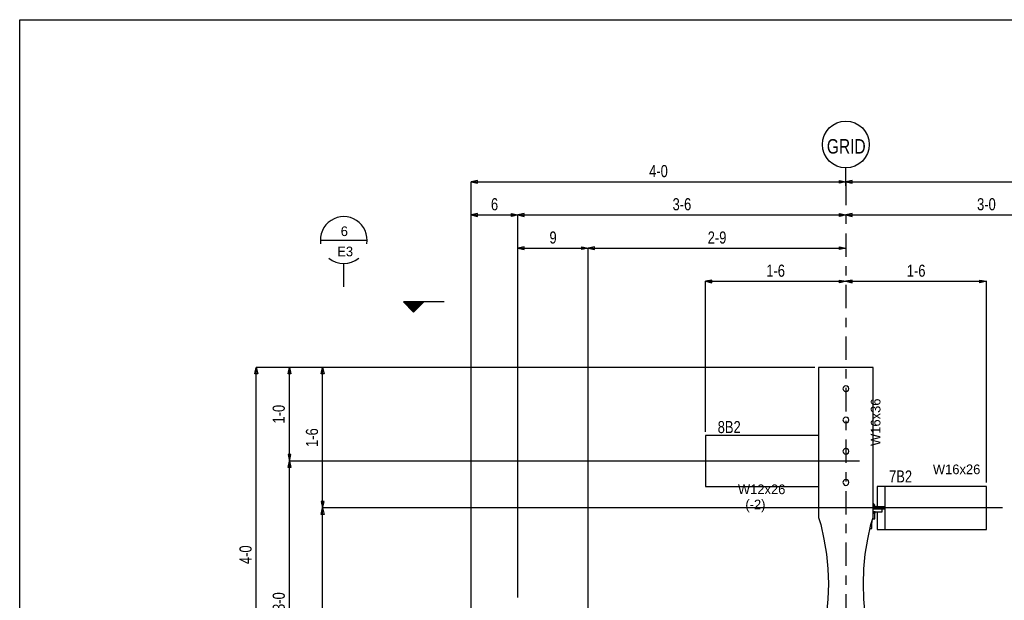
# Model space of a CAD drawing. Header units: inches. Extents: x -17.2 to 17.5, y -11.2 to 11.2.
# Tile 6 of 13: x -17.2 to -6.7, y 5.1 to 11.2. Entities that reach past the tile are written whole.
import ezdxf
from ezdxf.enums import TextEntityAlignment as Align

# ---------------------------------------------------------------- set-up
doc = ezdxf.new("R2010")
doc.units = ezdxf.units.IN
doc.header["$LTSCALE"] = 2.5
doc.header["$MEASUREMENT"] = 0
doc.linetypes.add('SDS2_7', pattern=[0.175, 0.1, -0.025, 0.025, -0.025])
doc.layers.add('Layer_0', color=7, linetype='Continuous')

msp = doc.modelspace()

# ---------------------------------------------------------------- linework, layer by layer
at = {"color": 1, "linetype": 'Continuous'}
for p, q in [((-8.432, 9.52), (-8.432, 9.666)), ((-12.364, 9.535), (-12.432, 9.52)), ((-12.432, 9.166), (-12.432, 9.52)), ((-12.432, 9.52), (-12.364, 9.505)), ((-12.432, 9.52), (-8.432, 9.52)), ((-12.364, 9.505), (-12.364, 9.535)), ((-8.501, 9.505), (-8.501, 9.535)), ((-8.501, 9.535), (-8.432, 9.52)), ((-8.432, 9.52), (-8.501, 9.505)), ((-8.364, 9.535), (-8.432, 9.52)), ((-8.432, 9.478), (-8.432, 9.52)), ((-8.432, 9.478), (-8.432, 9.52)), ((-8.432, 9.52), (-8.364, 9.505)), ((-8.432, 9.52), (-4.432, 9.52)), ((-8.364, 9.505), (-8.364, 9.535)), ((-12.364, 9.181), (-12.432, 9.166)), ((-12.432, 3.873), (-12.432, 9.166)), ((-12.432, 9.166), (-12.364, 9.151)), ((-12.432, 9.166), (-11.932, 9.166)), ((-12.364, 9.151), (-12.364, 9.181)), ((-12.001, 9.151), (-12.001, 9.181)), ((-12.001, 9.181), (-11.932, 9.166)), ((-11.932, 9.166), (-12.001, 9.151)), ((-11.864, 9.181), (-11.932, 9.166)), ((-11.932, 8.812), (-11.932, 9.166)), ((-11.932, 8.812), (-11.932, 9.166)), ((-11.932, 9.166), (-11.864, 9.151)), ((-11.932, 9.166), (-8.432, 9.166)), ((-11.864, 9.151), (-11.864, 9.181)), ((-8.501, 9.151), (-8.501, 9.181)), ((-8.501, 9.181), (-8.432, 9.166)), ((-8.432, 9.166), (-8.501, 9.151)), ((-8.364, 9.181), (-8.432, 9.166)), ((-8.432, 9.166), (-8.432, 9.166)), ((-8.432, 9.166), (-8.432, 9.166)), ((-8.432, 9.166), (-8.364, 9.151)), ((-8.432, 9.166), (-5.432, 9.166)), ((-8.364, 9.151), (-8.364, 9.181)), ((-14.041, 8.898), (-13.541, 8.898)), ((-11.864, 8.827), (-11.932, 8.812)), ((-11.932, 5.082), (-11.932, 8.812)), ((-11.932, 8.812), (-11.864, 8.797)), ((-11.932, 8.812), (-11.182, 8.812)), ((-11.864, 8.797), (-11.864, 8.827)), ((-11.251, 8.797), (-11.251, 8.827)), ((-11.251, 8.827), (-11.182, 8.812)), ((-11.182, 8.812), (-11.251, 8.797)), ((-11.114, 8.827), (-11.182, 8.812)), ((-11.182, 3.097), (-11.182, 8.812)), ((-11.182, 8.812), (-11.182, 8.812)), ((-11.182, 8.812), (-11.114, 8.797)), ((-11.182, 8.812), (-8.432, 8.812)), ((-11.114, 8.797), (-11.114, 8.827)), ((-8.501, 8.797), (-8.501, 8.827)), ((-8.501, 8.827), (-8.432, 8.812)), ((-8.432, 8.812), (-8.501, 8.797)), ((-8.432, 8.812), (-8.432, 8.812)), ((-13.791, 8.398), (-13.791, 8.648)), ((-9.864, 8.472), (-9.932, 8.458)), ((-9.932, 6.852), (-9.932, 8.458)), ((-9.932, 8.458), (-9.864, 8.443)), ((-9.932, 8.458), (-8.432, 8.458)), ((-9.864, 8.443), (-9.864, 8.472)), ((-8.501, 8.443), (-8.501, 8.472)), ((-8.501, 8.472), (-8.432, 8.458)), ((-8.432, 8.458), (-8.501, 8.443)), ((-8.364, 8.472), (-8.432, 8.458)), ((-8.432, 8.458), (-8.432, 8.458)), ((-8.432, 8.458), (-8.432, 8.458)), ((-8.432, 8.458), (-8.364, 8.443)), ((-8.432, 8.458), (-6.932, 8.458)), ((-8.364, 8.443), (-8.364, 8.472)), ((-7.001, 8.443), (-7.001, 8.472)), ((-7.001, 8.472), (-6.932, 8.458)), ((-6.932, 8.458), (-7.001, 8.443)), ((-6.932, 6.311), (-6.932, 8.458)), ((-12.718, 8.238), (-13.155, 8.238)), ((-13.155, 8.238), (-13.046, 8.128)), ((-12.954, 8.223), (-13.138, 8.223)), ((-12.972, 8.206), (-13.12, 8.206)), ((-13.046, 8.128), (-12.937, 8.238)), ((-12.989, 8.188), (-13.103, 8.188)), ((-13.007, 8.171), (-13.085, 8.171)), ((-13.024, 8.153), (-13.068, 8.153)), ((-13.042, 8.136), (-13.05, 8.136)), ((-14.74, 7.471), (-14.725, 7.54)), ((-14.71, 7.471), (-14.74, 7.471)), ((-14.725, 3.54), (-14.725, 7.54)), ((-14.725, 7.54), (-14.71, 7.471)), ((-14.371, 7.54), (-14.725, 7.54)), ((-14.386, 7.471), (-14.371, 7.54)), ((-14.356, 7.471), (-14.386, 7.471)), ((-14.371, 6.54), (-14.371, 7.54)), ((-14.371, 7.54), (-14.356, 7.471)), ((-14.017, 7.54), (-14.371, 7.54)), ((-14.032, 7.471), (-14.017, 7.54)), ((-14.002, 7.471), (-14.032, 7.471)), ((-14.017, 6.04), (-14.017, 7.54)), ((-14.017, 7.54), (-14.002, 7.471)), ((-8.765, 7.54), (-14.017, 7.54)), ((-14.356, 6.609), (-14.386, 6.609)), ((-14.386, 6.609), (-14.371, 6.54)), ((-14.386, 6.471), (-14.371, 6.54)), ((-14.371, 6.54), (-14.356, 6.609)), ((-8.288, 6.54), (-14.371, 6.54)), ((-14.371, 3.54), (-14.371, 6.54)), ((-14.371, 6.54), (-14.356, 6.471)), ((-14.371, 6.54), (-14.371, 6.54)), ((-14.356, 6.471), (-14.386, 6.471)), ((-14.002, 6.109), (-14.032, 6.109)), ((-14.032, 6.109), (-14.017, 6.04)), ((-14.017, 6.04), (-14.002, 6.109)), ((-14.032, 5.971), (-14.017, 6.04)), ((-14.017, 3.54), (-14.017, 6.04)), ((-14.017, 6.04), (-14.002, 5.971)), ((-6.762, 6.04), (-14.017, 6.04)), ((-14.017, 6.04), (-14.017, 6.04)), ((-14.002, 5.971), (-14.032, 5.971))]:
    msp.add_line(p, q, dxfattribs=at)
at = {"color": 1, "linetype": 'SDS2_7'}
msp.add_line((-8.432, 9.52), (-8.432, -1.359), dxfattribs=at)
at = {"color": 2, "linetype": 'Continuous'}
for p, q in [((-13.147, 8.232), (-12.945, 8.232)), ((-13.129, 8.214), (-12.963, 8.214)), ((-13.112, 8.197), (-12.98, 8.197)), ((-13.094, 8.179), (-12.998, 8.179)), ((-13.077, 8.162), (-13.015, 8.162)), ((-13.033, 8.144), (-13.059, 8.144))]:
    msp.add_line(p, q, dxfattribs=at)
at = {"color": 1, "linetype": 'Continuous'}
msp.add_circle((-8.432, 9.918), 0.25, dxfattribs=at)
for start, end in [(350.858, 189.142), (230.5163, 309.4837)]:
    msp.add_arc((-13.791, 8.898), 0.25, start, end, dxfattribs=at)
at = {"layer": 'Layer_0', "color": 2, "linetype": 'Continuous'}
for p, q in [((-17.25, 11.25), (17.25, 11.25)), ((-17.25, -11.25), (-17.25, 11.25)), ((-8.141, 7.54), (-8.724, 7.54)), ((-8.724, 7.54), (-8.724, 7.311)), ((-8.141, 7.311), (-8.141, 7.54)), ((-8.724, 7.311), (-8.724, 6.978)), ((-8.459, 7.327), (-8.464, 7.311)), ((-8.464, 7.311), (-8.459, 7.295)), ((-8.448, 7.338), (-8.459, 7.327)), ((-8.459, 7.295), (-8.448, 7.284)), ((-8.432, 7.342), (-8.448, 7.338)), ((-8.448, 7.284), (-8.432, 7.28)), ((-8.417, 7.338), (-8.432, 7.342)), ((-8.432, 7.28), (-8.417, 7.284)), ((-8.405, 7.327), (-8.417, 7.338)), ((-8.417, 7.284), (-8.405, 7.295)), ((-8.401, 7.311), (-8.405, 7.327)), ((-8.405, 7.295), (-8.401, 7.311)), ((-8.141, 6.978), (-8.141, 7.311)), ((-8.724, 6.978), (-8.724, 6.644)), ((-8.459, 6.993), (-8.464, 6.978)), ((-8.464, 6.978), (-8.459, 6.962)), ((-8.448, 7.005), (-8.459, 6.993)), ((-8.459, 6.962), (-8.448, 6.951)), ((-8.432, 7.009), (-8.448, 7.005)), ((-8.448, 6.951), (-8.432, 6.946)), ((-8.417, 7.005), (-8.432, 7.009)), ((-8.432, 6.946), (-8.417, 6.951)), ((-8.405, 6.993), (-8.417, 7.005)), ((-8.417, 6.951), (-8.405, 6.962)), ((-8.401, 6.978), (-8.405, 6.993)), ((-8.405, 6.962), (-8.401, 6.978)), ((-8.141, 6.644), (-8.141, 6.978)), ((-8.724, 6.811), (-9.932, 6.811)), ((-9.932, 6.811), (-9.932, 6.27)), ((-8.724, 6.644), (-8.724, 6.311)), ((-8.459, 6.66), (-8.464, 6.644)), ((-8.464, 6.644), (-8.459, 6.629)), ((-8.448, 6.671), (-8.459, 6.66)), ((-8.459, 6.629), (-8.448, 6.617)), ((-8.432, 6.676), (-8.448, 6.671)), ((-8.417, 6.671), (-8.432, 6.676)), ((-8.405, 6.66), (-8.417, 6.671)), ((-8.417, 6.617), (-8.405, 6.629)), ((-8.401, 6.644), (-8.405, 6.66)), ((-8.405, 6.629), (-8.401, 6.644)), ((-8.141, 6.311), (-8.141, 6.644)), ((-8.448, 6.617), (-8.432, 6.613)), ((-8.432, 6.613), (-8.417, 6.617)), ((-8.724, 6.311), (-8.724, 5.937)), ((-8.459, 6.327), (-8.464, 6.311)), ((-8.464, 6.311), (-8.459, 6.295)), ((-8.448, 6.338), (-8.459, 6.327)), ((-8.432, 6.342), (-8.448, 6.338)), ((-8.417, 6.338), (-8.432, 6.342)), ((-8.405, 6.327), (-8.417, 6.338)), ((-8.401, 6.311), (-8.405, 6.327)), ((-8.405, 6.295), (-8.401, 6.311)), ((-8.141, 5.937), (-8.141, 6.311)), ((-9.932, 6.27), (-8.724, 6.27)), ((-8.459, 6.295), (-8.448, 6.284)), ((-8.448, 6.284), (-8.432, 6.28)), ((-8.432, 6.28), (-8.417, 6.284)), ((-8.417, 6.284), (-8.405, 6.295)), ((-8.016, 6.269), (-8.099, 6.269)), ((-8.099, 6.269), (-8.099, 6.11)), ((-6.932, 6.269), (-8.016, 6.269)), ((-8.016, 6.269), (-8.016, 6.092)), ((-6.932, 5.811), (-6.932, 6.269)), ((-8.099, 6.11), (-8.099, 6.092)), ((-8.057, 6.051), (-8.141, 6.051)), ((-8.045, 6.03), (-8.141, 6.03)), ((-8.141, 6.03), (-8.057, 6.03)), ((-8.141, 5.998), (-8.045, 5.998)), ((-8.111, 6.052), (-8.122, 6.051)), ((-8.122, 6.051), (-8.028, 6.051)), ((-8.102, 6.055), (-8.111, 6.052)), ((-8.099, 6.064), (-8.102, 6.055)), ((-8.102, 6.055), (-8.102, 6.055)), ((-8.099, 6.092), (-8.099, 6.087)), ((-8.099, 6.087), (-8.099, 6.068)), ((-8.099, 6.068), (-8.099, 6.064)), ((-8.099, 5.998), (-8.099, 5.993)), ((-8.099, 5.993), (-8.099, 5.988)), ((-8.041, 6.051), (-8.057, 6.051)), ((-8.057, 6.03), (-8.041, 6.03)), ((-8.045, 5.998), (-8.045, 6.03)), ((-8.028, 6.03), (-8.045, 6.03)), ((-8.028, 6.051), (-8.041, 6.051)), ((-8.041, 6.03), (-8.028, 6.03)), ((-8.026, 6.051), (-8.028, 6.051)), ((-8.028, 6.03), (-8.026, 6.03)), ((-8.019, 6.053), (-8.026, 6.051)), ((-8.026, 6.03), (-8.019, 6.028)), ((-8.016, 6.055), (-8.019, 6.053)), ((-8.019, 6.028), (-8.016, 6.025)), ((-8.016, 6.092), (-8.016, 5.988)), ((-8.016, 6.023), (-8.016, 6.057)), ((-8.016, 6.057), (-8.016, 6.055)), ((-8.016, 6.025), (-8.016, 6.023)), ((-8.724, 5.937), (-8.701, 5.862)), ((-8.164, 5.862), (-8.141, 5.937)), ((-8.099, 5.988), (-8.099, 5.97)), ((-8.099, 5.97), (-8.099, 5.811)), ((-8.016, 5.988), (-8.016, 5.811)), ((-8.701, 5.862), (-8.666, 5.706)), ((-8.199, 5.706), (-8.164, 5.862)), ((-8.099, 5.811), (-8.016, 5.811)), ((-8.016, 5.811), (-6.932, 5.811)), ((-8.666, 5.706), (-8.64, 5.547)), ((-8.225, 5.547), (-8.199, 5.706)), ((-8.64, 5.547), (-8.625, 5.388)), ((-8.24, 5.388), (-8.225, 5.547)), ((-8.625, 5.388), (-8.619, 5.228)), ((-8.245, 5.228), (-8.24, 5.388)), ((-8.619, 5.228), (-8.625, 5.067)), ((-8.24, 5.067), (-8.245, 5.228)), ((-8.625, 5.067), (-8.64, 4.908)), ((-8.225, 4.908), (-8.24, 5.067))]:
    msp.add_line(p, q, dxfattribs=at)
at = {"layer": 'Layer_0', "color": 1, "linetype": 'Continuous'}
for p, q in [((-8.122, 6.07), (-8.141, 6.089)), ((-8.127, 6.07), (-8.141, 6.085)), ((-8.14, 6.07), (-8.141, 6.07)), ((-8.141, 6.051), (-8.14, 6.051)), ((-8.138, 5.998), (-8.141, 5.998)), ((-8.14, 6.051), (-8.14, 6.07)), ((-8.127, 6.07), (-8.14, 6.07)), ((-8.14, 6.051), (-8.127, 6.051)), ((-8.125, 5.998), (-8.138, 5.998)), ((-8.127, 6.051), (-8.127, 6.07)), ((-8.122, 6.07), (-8.127, 6.07)), ((-8.127, 6.051), (-8.122, 6.051)), ((-8.12, 5.998), (-8.125, 5.998)), ((-8.122, 6.051), (-8.122, 6.07)), ((-8.12, 5.985), (-8.12, 5.998)), ((-8.151, 5.884), (-8.151, 5.904)), ((-8.145, 5.924), (-8.122, 5.924)), ((-8.141, 5.985), (-8.138, 5.985)), ((-8.122, 5.985), (-8.141, 5.985)), ((-8.138, 5.985), (-8.125, 5.985)), ((-8.125, 5.985), (-8.12, 5.985)), ((-8.122, 5.924), (-8.122, 5.985)), ((-8.173, 5.821), (-8.169, 5.821)), ((-8.169, 5.821), (-8.16, 5.821)), ((-8.16, 5.821), (-8.156, 5.821)), ((-8.157, 5.884), (-8.155, 5.884)), ((-8.156, 5.821), (-8.156, 5.884)), ((-8.155, 5.884), (-8.151, 5.884))]:
    msp.add_line(p, q, dxfattribs=at)

# ---------------------------------------------------------------- texts
at = {"color": 2, "linetype": 'Continuous', "width": 0.8}
for s, height, p in [('GRID', 0.1548, (-8.428, 9.821)), ('4-0', 0.129, (-10.432, 9.57)), ('6', 0.129, (-12.182, 9.216)), ('3-6', 0.129, (-10.182, 9.216)), ('3-0', 0.129, (-6.932, 9.216)), ('9', 0.129, (-11.557, 8.861)), ('2-9', 0.129, (-9.807, 8.861)), ('1-6', 0.129, (-9.182, 8.507)), ('1-6', 0.129, (-7.682, 8.507))]:
    msp.add_text(s, height=height, dxfattribs=at).set_placement(p, align=Align.CENTER)
at = {"color": 2, "linetype": 'Continuous'}
for s, height, p in [('6', 0.103, (-13.785, 8.941)), ('E3', 0.1032, (-13.776, 8.725))]:
    msp.add_text(s, height=height, dxfattribs=at).set_placement(p, align=Align.CENTER)
at = {"color": 2, "linetype": 'Continuous', "width": 0.8}
for s, p in [('1-0', (-14.421, 7.04)), ('1-6', (-14.066, 6.79)), ('4-0', (-14.775, 5.54)), ('3-0', (-14.421, 5.04))]:
    msp.add_text(s, height=0.129, rotation=90, dxfattribs=at).set_placement(p, align=Align.CENTER)
at = {"layer": 'Layer_0', "color": 1, "linetype": 'Continuous'}
msp.add_text('W16x36', height=0.1032, rotation=90, dxfattribs=at).set_placement((-8.166, 6.954), align=Align.TOP_CENTER)
at = {"layer": 'Layer_0', "color": 2, "linetype": 'Continuous', "width": 0.8}
for s, p in [('8B2', (-9.8, 6.838)), ('7B2', (-7.971, 6.311))]:
    msp.add_text(s, height=0.129, dxfattribs=at).set_placement(p)
at = {"layer": 'Layer_0', "color": 1, "linetype": 'Continuous'}
for s, p in [('W16x26', (-7.25, 6.503)), ('W12x26', (-9.331, 6.29))]:
    msp.add_text(s, height=0.1032, dxfattribs=at).set_placement(p, align=Align.TOP_CENTER)
msp.add_text('(-2)', height=0.1032, dxfattribs=at).set_placement((-9.505, 6.128), align=Align.TOP_LEFT)

doc.saveas('drawing.dxf')
